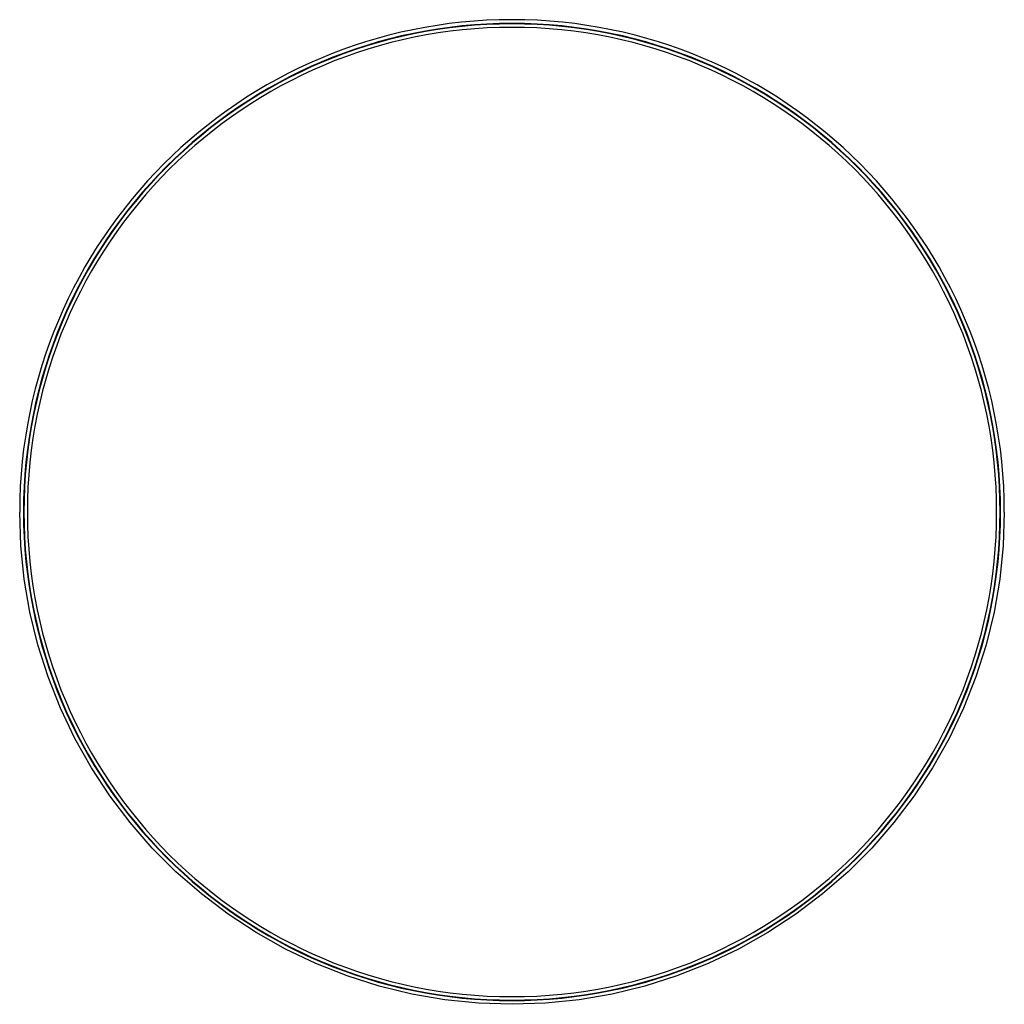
# Model space of a CAD drawing. Header units: millimetres. Extents: x -565 to 565, y -565 to 565.
import ezdxf

# ---------------------------------------------------------------- set-up
doc = ezdxf.new("R2010")
doc.units = ezdxf.units.MM
doc.layers.add('HIDDEN', color=7, linetype='Continuous')
doc.layers.add('THICK', color=7, linetype='Continuous')

msp = doc.modelspace()

# ---------------------------------------------------------------- linework, layer by layer
at = {"layer": 'HIDDEN'}
for start, end in [(0, 180), (180, 0)]:
    msp.add_arc((0, 0), 560.5, start, end, dxfattribs=at)
at = {"layer": 'THICK'}
for p, q in [((-563.5, -38.5), (-564.8, 0)), ((564.8, 0), (563.5, -38.5)), ((-559.5, -76.9), (-563.5, -38.5)), ((563.5, -38.5), (559.5, -76.9)), ((-553, -114.9), (-559.5, -76.9)), ((559.5, -76.9), (553, -114.9)), ((-543.9, -152.4), (-553, -114.9)), ((553, -114.9), (543.9, -152.4)), ((-532.2, -189.1), (-543.9, -152.4)), ((543.9, -152.4), (532.2, -189.1)), ((-518, -225), (-532.2, -189.1)), ((532.2, -189.1), (518, -225)), ((-501.5, -259.8), (-518, -225)), ((518, -225), (501.5, -259.8)), ((-482.6, -293.5), (-501.5, -259.8)), ((501.5, -259.8), (482.6, -293.5)), ((-461.4, -325.7), (-482.6, -293.5)), ((482.6, -293.5), (461.4, -325.7)), ((-438.1, -356.4), (-461.4, -325.7)), ((461.4, -325.7), (438.1, -356.4)), ((-412.8, -385.5), (-438.1, -356.4)), ((438.1, -356.4), (412.8, -385.5)), ((-385.5, -412.8), (-412.8, -385.5)), ((412.8, -385.5), (385.5, -412.8)), ((-356.4, -438.1), (-385.5, -412.8)), ((385.5, -412.8), (356.4, -438.1)), ((-325.7, -461.4), (-356.4, -438.1)), ((356.4, -438.1), (325.7, -461.4)), ((-293.5, -482.6), (-325.7, -461.4)), ((325.7, -461.4), (293.5, -482.6)), ((-259.8, -501.5), (-293.5, -482.6)), ((293.5, -482.6), (259.8, -501.5)), ((-225, -518), (-259.8, -501.5)), ((259.8, -501.5), (225, -518)), ((-189.1, -532.2), (-225, -518)), ((225, -518), (189.1, -532.2)), ((-152.4, -543.9), (-189.1, -532.2)), ((189.1, -532.2), (152.4, -543.9)), ((-114.9, -553), (-152.4, -543.9)), ((-76.9, -559.5), (-114.9, -553)), ((114.9, -553), (76.9, -559.5)), ((152.4, -543.9), (114.9, -553)), ((-38.5, -563.5), (-76.9, -559.5)), ((0, -564.8), (-38.5, -563.5)), ((38.5, -563.5), (0, -564.8)), ((76.9, -559.5), (38.5, -563.5))]:
    msp.add_line(p, q, dxfattribs=at)
for radius, start, end in [(564.8, 0, 180), (560, 0, 180), (556, 0, 180), (560, 180, 0), (556, 180, 0)]:
    msp.add_arc((0, 0), radius, start, end, dxfattribs=at)

doc.saveas('drawing.dxf')
